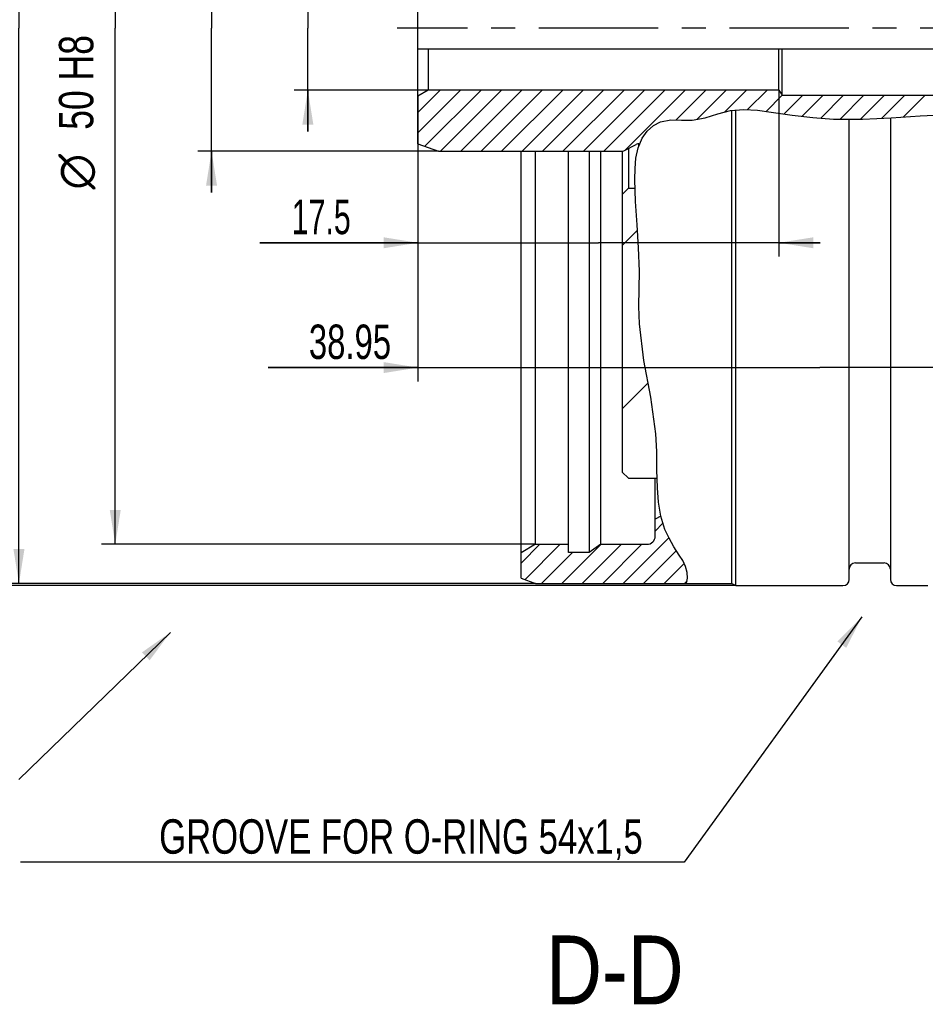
# Model space of a CAD drawing. Header units: millimetres. Extents: x 0 to 420, y 0 to 297.
# Tile 3 of 7: x 150 to 215, y 128 to 200. Entities that reach past the tile are written whole.
import ezdxf
from ezdxf.enums import TextEntityAlignment as Align

# ---------------------------------------------------------------- set-up
doc = ezdxf.new("R2010")
doc.units = ezdxf.units.MM
doc.header["$LTSCALE"] = 23.1
doc.linetypes.add('CENTER', pattern=[0.6, 0.375, -0.075, 0.075, -0.075])
doc.layers.get('0').update_dxf_attribs({"linetype": 'CONTINUOUS'})
doc.layers.add('02__ASM_ALL_AXES', color=7, linetype='CONTINUOUS')
doc.styles.get("Standard").update_dxf_attribs({"font": 'txt', "width": 0.8})
doc.styles.add('TEXTSTYLE_1', font='gdt', dxfattribs={"width": 0.8})
doc.dimstyles.new('DIMSTYLE_1', dxfattribs={"dimtxt": 2.5, "dimasz": 2.5, "dimexe": 1, "dimexo": 0, "dimtad": 1, "dimdec": 3, "dimlfac": 0.666667, "dimdsep": 46, "dimtxsty": 'Standard', "dimblk": '_FILLED', "dimblk1": '_FILLED', "dimblk2": '_FILLED', "dimcen": 0.09, "dimclrt": 7, "dimadec": 0, "dimazin": 0, "dimtol": 1, "dimtm": 0.1, "dimtfac": 0.7, "dimtdec": 3, "dimtofl": 0, "dimtmove": 0, "dimatfit": 3, "dimldrblk": '_FILLED', "dimfxl": 0, "dimtolj": 1, "dimarcsym": 0})
doc.dimstyles.new('DIMSTYLE_11', dxfattribs={"dimtxt": 2.5, "dimasz": 2.5, "dimexe": 1, "dimexo": 0, "dimtad": 1, "dimdec": 3, "dimlfac": 0.666667, "dimdsep": 46, "dimtxsty": 'Standard', "dimblk": '_FILLED', "dimblk1": '_FILLED', "dimblk2": '_FILLED', "dimcen": 0.09, "dimclrt": 7, "dimadec": 0, "dimazin": 0, "dimtol": 1, "dimtp": 0.012, "dimtfac": 0.7, "dimtdec": 3, "dimtofl": 0, "dimtmove": 0, "dimatfit": 3, "dimldrblk": '_FILLED', "dimfxl": 0, "dimtolj": 1, "dimarcsym": 0})
doc.dimstyles.new('DIMSTYLE_14', dxfattribs={"dimtxt": 2.5, "dimasz": 2.5, "dimexe": 1, "dimexo": 0, "dimtad": 1, "dimdec": 1, "dimlfac": 0.666667, "dimdsep": 46, "dimtxsty": 'Standard', "dimblk": '_FILLED', "dimblk1": '_FILLED', "dimblk2": '_FILLED', "dimcen": 0.09, "dimclrt": 7, "dimadec": 0, "dimazin": 0, "dimtp": 0.2, "dimtm": 0.2, "dimtfac": 1, "dimtdec": 1, "dimtofl": 0, "dimtmove": 0, "dimatfit": 3, "dimldrblk": '_FILLED', "dimfxl": 0, "dimtolj": 1, "dimarcsym": 0})
doc.dimstyles.new('DIMSTYLE_16', dxfattribs={"dimtxt": 2.5, "dimasz": 2.5, "dimexe": 1, "dimexo": 0, "dimtad": 1, "dimdec": 3, "dimlfac": 0.666667, "dimdsep": 46, "dimtxsty": 'Standard', "dimblk": '_FILLED', "dimblk1": '_FILLED', "dimblk2": '_FILLED', "dimcen": 0.09, "dimclrt": 7, "dimadec": 0, "dimazin": 0, "dimtol": 1, "dimtm": 0.11, "dimtfac": 0.7, "dimtdec": 3, "dimtofl": 0, "dimtmove": 0, "dimatfit": 3, "dimldrblk": '_FILLED', "dimfxl": 0, "dimtolj": 1, "dimarcsym": 0})
doc.dimstyles.new('DIMSTYLE_2', dxfattribs={"dimtxt": 2.5, "dimasz": 2.5, "dimexe": 1, "dimexo": 0, "dimtad": 1, "dimdec": 3, "dimlfac": 0.666667, "dimdsep": 46, "dimtxsty": 'Standard', "dimblk": '_FILLED', "dimblk1": '_FILLED', "dimblk2": '_FILLED', "dimcen": 0.09, "dimclrt": 7, "dimadec": 0, "dimazin": 0, "dimtol": 1, "dimtm": 0.03, "dimtfac": 0.7, "dimtdec": 3, "dimtofl": 0, "dimtmove": 0, "dimatfit": 3, "dimldrblk": '_FILLED', "dimfxl": 0, "dimtolj": 1, "dimarcsym": 0})
doc.dimstyles.new('DIMSTYLE_21', dxfattribs={"dimtxt": 2.5, "dimasz": 2.5, "dimexe": 1, "dimexo": 0, "dimtad": 1, "dimdec": 3, "dimlfac": 0.666667, "dimdsep": 46, "dimtxsty": 'Standard', "dimblk": '_FILLED', "dimblk1": '_FILLED', "dimblk2": '_FILLED', "dimcen": 0.09, "dimclrt": 7, "dimadec": 0, "dimazin": 0, "dimtol": 1, "dimtp": 0.039, "dimtfac": 0.7, "dimtdec": 3, "dimtofl": 0, "dimtmove": 0, "dimatfit": 3, "dimldrblk": '_FILLED', "dimfxl": 0, "dimtolj": 1, "dimarcsym": 0})
doc.dimstyles.new('DIMSTYLE_6', dxfattribs={"dimtxt": 2.5, "dimasz": 2.5, "dimexe": 1, "dimexo": 0, "dimtad": 1, "dimdec": 3, "dimlfac": 0.666667, "dimdsep": 46, "dimtxsty": 'Standard', "dimblk": '_FILLED', "dimblk1": '_FILLED', "dimblk2": '_FILLED', "dimcen": 0.09, "dimclrt": 7, "dimadec": 0, "dimazin": 0, "dimtp": 0.3, "dimtm": 0.3, "dimtfac": 1, "dimtdec": 3, "dimtofl": 0, "dimtmove": 0, "dimatfit": 3, "dimldrblk": '_FILLED', "dimfxl": 0, "dimtolj": 1, "dimarcsym": 0})

# ---------------------------------------------------------------- blocks, each defined once
blk = doc.blocks.new('_FILLED')
at = {"color": 0, "linetype": 'ByBlock'}
blk.add_solid([(0, 0), (-1, 0.16), (-1, -0.16)], dxfattribs=at)
blk = doc.blocks.new('*D17')
at = {"color": 7, "linetype": 'Continuous'}
for p, q in [((170.493, 203.775), (170.493, 233.252)), ((170.493, 233.252), (170.493, 199.275)), ((179.243, 203.775), (169.493, 203.775)), ((170.493, 191.775), (170.493, 199.275)), ((179.243, 194.775), (169.493, 194.775)), ((170.493, 194.775), (170.493, 191.775))]:
    blk.add_line(p, q, dxfattribs=at)
at = {"color": 7, "linetype": 'Continuous', "xscale": 2.5, "yscale": 2.5, "zscale": 2.5}
for p, rotation in [((170.493, 203.775), 270), ((170.493, 194.775), 90)]:
    blk.add_blockref('_FILLED', p, dxfattribs=dict(at, rotation=rotation))
at = {"color": 7, "linetype": 'Continuous'}
for s, height, width, p in [(')', 4.188, 0.428571, (169.743, 231.457)), ('+0.012', 1.75, 0.702381, (167.305, 224.082)), (' 0', 1.75, 0.785714, (169.743, 224.082)), ('(', 4.188, 0.428571, (169.743, 222.288)), ('6 H7', 2.5, 0.785714, (168.899, 214.43))]:
    blk.add_text(s, height=height, rotation=90, dxfattribs=dict(at, width=width)).set_placement(p)
at = {"color": 7, "linetype": 'Continuous', "style": 'TEXTSTYLE_1'}
blk.add_text('n', height=2.5, rotation=90, dxfattribs=at).set_placement((168.899, 211.097))
blk = doc.blocks.new('*D18')
at = {"color": 7, "linetype": 'Continuous'}
for p, q in [((187.043, 239.625), (148.493, 239.625)), ((149.493, 239.625), (149.493, 199.275)), ((149.493, 158.925), (149.493, 199.275)), ((187.043, 158.925), (148.493, 158.925))]:
    blk.add_line(p, q, dxfattribs=at)
at = {"color": 7, "linetype": 'Continuous', "xscale": 2.5, "yscale": 2.5, "zscale": 2.5}
for p, rotation in [((149.493, 239.625), 90), ((149.493, 158.925), 270)]:
    blk.add_blockref('_FILLED', p, dxfattribs=dict(at, rotation=rotation))
at = {"color": 7, "linetype": 'Continuous'}
for s, height, width, p in [('-0.1', 1.75, 0.660714, (148.743, 204.423)), (' 0', 1.75, 0.785714, (146.305, 203.486)), ('53.8', 2.5, 0.696429, (147.899, 198.629))]:
    blk.add_text(s, height=height, rotation=90, dxfattribs=dict(at, width=width)).set_placement(p, align=Align.CENTER)
at = {"color": 7, "linetype": 'Continuous', "style": 'TEXTSTYLE_1'}
blk.add_text('n', height=2.5, rotation=90, dxfattribs=at).set_placement((147.899, 193.48), align=Align.CENTER)
blk = doc.blocks.new('*D19')
at = {"color": 7, "linetype": 'Continuous'}
for p, q in [((201.593, 239.775), (141.493, 239.775)), ((142.493, 239.775), (142.493, 199.275)), ((142.493, 158.775), (142.493, 199.275)), ((201.593, 158.775), (141.493, 158.775))]:
    blk.add_line(p, q, dxfattribs=at)
at = {"color": 7, "linetype": 'Continuous', "xscale": 2.5, "yscale": 2.5, "zscale": 2.5}
for p, rotation in [((142.493, 239.775), 90), ((142.493, 158.775), 270)]:
    blk.add_blockref('_FILLED', p, dxfattribs=dict(at, rotation=rotation))
at = {"color": 7, "linetype": 'Continuous'}
for s, height, width, p in [('(10 mm fitting length)', 2.5, 0.661255, (140.899, 210.593)), (')', 4.188, 0.428571, (141.743, 191.511)), ('-0.03', 1.75, 0.714286, (141.743, 187.489)), (' 0', 1.75, 0.785714, (139.305, 185.739)), ('(', 4.188, 0.428571, (141.743, 183.467)), ('54 h7', 2.5, 0.757143, (140.899, 177.837))]:
    blk.add_text(s, height=height, rotation=90, dxfattribs=dict(at, width=width)).set_placement(p, align=Align.CENTER)
at = {"color": 7, "linetype": 'Continuous', "style": 'TEXTSTYLE_1'}
blk.add_text('n', height=2.5, rotation=90, dxfattribs=at).set_placement((140.899, 171.438), align=Align.CENTER)
blk = doc.blocks.new('*D27')
at = {"color": 7, "linetype": 'Continuous'}
for p, q in [((204.742, 194.775), (204.742, 182.683)), ((178.493, 194.342), (178.493, 182.683)), ((178.493, 183.683), (167.005, 183.683)), ((167.005, 183.683), (191.617, 183.683)), ((207.742, 183.683), (191.617, 183.683)), ((204.742, 183.683), (207.742, 183.683))]:
    blk.add_line(p, q, dxfattribs=at)
at = {"color": 7, "linetype": 'Continuous', "xscale": 2.5, "yscale": 2.5, "zscale": 2.5}
blk.add_blockref('_FILLED', (178.493, 183.683), dxfattribs=at)
at = {"color": 7, "linetype": 'Continuous', "xscale": 2.5, "yscale": 2.5, "zscale": 2.5, "rotation": 180}
blk.add_blockref('_FILLED', (204.742, 183.683), dxfattribs=at)
at = {"color": 7, "linetype": 'Continuous', "width": 0.660714}
blk.add_text('17.5', height=2.5, dxfattribs=at).set_placement((173.612, 184.308), align=Align.RIGHT)
blk = doc.blocks.new('*D28')
at = {"color": 7, "linetype": 'Continuous'}
for p, q in [((236.918, 194.025), (236.918, 173.615)), ((178.493, 191.615), (178.493, 173.615)), ((178.493, 174.615), (167.615, 174.615)), ((167.615, 174.615), (207.705, 174.615)), ((239.918, 174.615), (207.705, 174.615)), ((236.918, 174.615), (239.918, 174.615))]:
    blk.add_line(p, q, dxfattribs=at)
at = {"color": 7, "linetype": 'Continuous', "xscale": 2.5, "yscale": 2.5, "zscale": 2.5}
blk.add_blockref('_FILLED', (178.493, 174.615), dxfattribs=at)
at = {"color": 7, "linetype": 'Continuous', "xscale": 2.5, "yscale": 2.5, "zscale": 2.5, "rotation": 180}
blk.add_blockref('_FILLED', (236.918, 174.615), dxfattribs=at)
at = {"color": 7, "linetype": 'Continuous', "width": 0.714286}
blk.add_text('38.95', height=2.5, dxfattribs=at).set_placement((176.544, 175.24), align=Align.RIGHT)
blk = doc.blocks.new('*D33')
at = {"color": 7, "linetype": 'Continuous'}
for p, q in [((163.493, 208.215), (163.493, 235.747)), ((163.493, 235.747), (163.493, 199.275)), ((179.993, 208.215), (162.493, 208.215)), ((163.493, 187.335), (163.493, 199.275)), ((179.993, 190.335), (162.493, 190.335)), ((163.493, 190.335), (163.493, 187.335))]:
    blk.add_line(p, q, dxfattribs=at)
at = {"color": 7, "linetype": 'Continuous', "xscale": 2.5, "yscale": 2.5, "zscale": 2.5}
for p, rotation in [((163.493, 208.215), 270), ((163.493, 190.335), 90)]:
    blk.add_blockref('_FILLED', p, dxfattribs=dict(at, rotation=rotation))
at = {"color": 7, "linetype": 'Continuous'}
for s, height, width, p in [(')', 4.188, 0.428571, (162.743, 233.952)), ('-0.11', 1.75, 0.642857, (162.743, 228.327)), (' 0', 1.75, 0.785714, (160.305, 228.327)), ('(', 4.188, 0.428571, (162.743, 226.532)), ('12 h11', 2.5, 0.666667, (161.899, 216.532))]:
    blk.add_text(s, height=height, rotation=90, dxfattribs=dict(at, width=width)).set_placement(p)
at = {"color": 7, "linetype": 'Continuous', "style": 'TEXTSTYLE_1'}
blk.add_text('n', height=2.5, rotation=90, dxfattribs=at).set_placement((161.899, 213.199))
blk = doc.blocks.new('*D38')
at = {"color": 7, "linetype": 'Continuous'}
for p, q in [((187.043, 236.775), (155.493, 236.775)), ((156.493, 236.775), (156.493, 199.275)), ((156.493, 161.775), (156.493, 199.275)), ((187.043, 161.775), (155.493, 161.775))]:
    blk.add_line(p, q, dxfattribs=at)
at = {"color": 7, "linetype": 'Continuous', "xscale": 2.5, "yscale": 2.5, "zscale": 2.5}
for p, rotation in [((156.493, 236.775), 90), ((156.493, 161.775), 270)]:
    blk.add_blockref('_FILLED', p, dxfattribs=dict(at, rotation=rotation))
at = {"color": 7, "linetype": 'Continuous'}
for s, height, width, p in [(')', 4.188, 0.428571, (155.743, 210.473)), ('+0.039', 1.75, 0.72619, (153.305, 205.763)), (' 0', 1.75, 0.785714, (155.743, 203.325)), ('(', 4.188, 0.428571, (155.743, 201.053)), ('50 H8', 2.5, 0.771429, (154.899, 195.334))]:
    blk.add_text(s, height=height, rotation=90, dxfattribs=dict(at, width=width)).set_placement(p, align=Align.CENTER)
at = {"color": 7, "linetype": 'Continuous', "style": 'TEXTSTYLE_1'}
blk.add_text('n', height=2.5, rotation=90, dxfattribs=at).set_placement((154.899, 188.846), align=Align.CENTER)

msp = doc.modelspace()

# ---------------------------------------------------------------- linework, layer by layer
at = {"color": 7, "linetype": 'Continuous'}
for p, q in [((178.4926, 190.8806), (178.4926, 207.6687)), ((178.4926, 197.7746), (236.9176, 197.7746)), ((179.2426, 197.7746), (179.2426, 194.7746)), ((204.7422, 194.7746), (204.7422, 197.7746)), ((204.9676, 194.3996), (204.9676, 197.7746)), ((178.4926, 193.1554), (180.1118, 194.7746)), ((178.4926, 191.6705), (181.5967, 194.7746)), ((179.2426, 194.7746), (178.4926, 194.3416)), ((179.0021, 190.6951), (183.0816, 194.7746)), ((204.7422, 194.7746), (179.2426, 194.7746)), ((180.1265, 190.3346), (184.5665, 194.7746)), ((181.6115, 190.3346), (186.0515, 194.7746)), ((183.0964, 190.3346), (187.5364, 194.7746)), ((184.5813, 190.3346), (189.0213, 194.7746)), ((186.0662, 190.3346), (190.5062, 194.7746)), ((187.5511, 190.3346), (191.9911, 194.7746)), ((189.0361, 190.3346), (193.4761, 194.7746)), ((190.521, 190.3346), (194.961, 194.7746)), ((192.0059, 190.3346), (196.4459, 194.7746)), ((193.5928, 190.4366), (197.9308, 194.7746)), ((197.2426, 192.6015), (199.4158, 194.7746)), ((198.7908, 192.6647), (200.9007, 194.7746)), ((200.7976, 193.1866), (202.3856, 194.7746)), ((202.4498, 193.3539), (203.8705, 194.7746)), ((204.7422, 194.7746), (204.9676, 194.3996)), ((203.8068, 193.2259), (204.9805, 194.3996)), ((204.9676, 194.3996), (236.4676, 194.3996)), ((205.1115, 193.0458), (206.4654, 194.3996)), ((206.4274, 192.8767), (207.9503, 194.3996)), ((207.7776, 192.742), (209.4352, 194.3996)), ((209.192, 192.6715), (210.9202, 194.3996)), ((210.6714, 192.666), (212.4051, 194.3996)), ((212.2268, 192.7364), (213.89, 194.3996)), ((213.803, 192.8277), (215.3749, 194.3996)), ((200.2839, 193.054), (201.2063, 193.2921)), ((201.2063, 193.2921), (202.1866, 193.3703)), ((201.3044, 158.9246), (201.3044, 193.2999)), ((201.5926, 158.7746), (201.5926, 193.3229)), ((202.1866, 193.3703), (203.1836, 193.3082)), ((203.1836, 193.3082), (204.1846, 193.1761)), ((204.1846, 193.1761), (205.7016, 192.9628)), ((195.6081, 192.201), (196.1393, 192.4798)), ((196.1393, 192.4798), (196.874, 192.6071)), ((196.874, 192.6071), (197.646, 192.5953)), ((197.646, 192.5953), (198.4214, 192.5959)), ((198.4214, 192.5959), (199.364, 192.7715)), ((199.364, 192.7715), (200.2839, 193.054)), ((205.7016, 192.9628), (207.207, 192.7841)), ((207.207, 192.7841), (208.7101, 192.6732)), ((208.7101, 192.6732), (210.8014, 192.6655)), ((209.8426, 159.2246), (209.8426, 192.669)), ((210.8014, 192.6655), (212.9037, 192.7701)), ((212.8426, 192.7671), (212.8426, 159.2246)), ((212.9037, 192.7701), (215.0148, 192.9053)), ((215.0148, 192.9053), (217.4411, 193.0127)), ((194.7855, 191.2808), (195.148, 191.786)), ((195.148, 191.786), (195.6081, 192.201)), ((194.4932, 190.581), (194.7855, 191.2808)), ((178.4926, 190.8806), (179.9926, 190.3346)), ((179.9926, 190.3346), (193.3236, 190.3346)), ((185.9926, 159.3068), (185.9926, 190.3346)), ((187.0426, 161.7746), (187.0426, 190.3346)), ((189.4426, 161.1746), (189.4426, 190.3346)), ((190.9426, 190.3346), (190.9426, 161.1746)), ((191.7995, 161.7746), (191.7995, 190.3346)), ((193.3426, 190.3354), (193.3426, 167.0246)), ((193.4621, 190.3685), (194.3548, 190.8332)), ((193.7926, 190.5406), (193.7926, 187.6496)), ((194.343, 189.8375), (194.4932, 190.581)), ((194.5426, 190.6993), (194.5426, 190.8629)), ((194.2827, 189.0761), (194.343, 189.8375)), ((194.2674, 188.2721), (194.2827, 189.0761)), ((194.2838, 187.4738), (194.2674, 188.2721)), ((193.7926, 187.6496), (193.3426, 187.1996)), ((193.7926, 187.6496), (194.2802, 187.6496)), ((194.3214, 186.678), (194.2838, 187.4738)), ((194.4313, 184.9924), (194.3214, 186.678)), ((193.3426, 183.4947), (194.4557, 184.6078)), ((194.5384, 183.3032), (194.4313, 184.9924)), ((194.5922, 181.611), (194.5384, 183.3032)), ((194.5793, 180.3326), (194.5922, 181.611)), ((194.5614, 179.0553), (194.5793, 180.3326)), ((194.5922, 177.7817), (194.5614, 179.0553)), ((194.9249, 175.1188), (194.5922, 177.7817)), ((195.4216, 172.468), (194.9249, 175.1188)), ((193.3426, 171.6153), (195.2281, 173.5008)), ((195.7912, 169.8138), (195.4216, 172.468)), ((195.8532, 168.5074), (195.7912, 169.8138)), ((195.8726, 167.1934), (195.8532, 168.5074)), ((193.3426, 167.0246), (193.7926, 166.5746)), ((195.9072, 165.8685), (195.8726, 167.1934)), ((193.7926, 166.5746), (195.8888, 166.5746)), ((195.7426, 162.3746), (195.7426, 166.5746)), ((195.9845, 164.835), (195.9072, 165.8685)), ((196.1502, 163.8202), (195.9845, 164.835)), ((196.1492, 163.8264), (195.7426, 163.5916)), ((196.4488, 162.8515), (196.1502, 163.8202)), ((195.7426, 162.7391), (196.3089, 163.3054)), ((196.7507, 162.216), (196.4488, 162.8515)), ((185.9926, 160.4137), (187.3535, 161.7746)), ((187.0426, 161.7746), (185.9926, 161.1684)), ((186.2697, 159.2059), (188.8384, 161.7746)), ((187.0426, 161.7746), (189.4426, 161.7746)), ((188.9583, 158.9246), (191.8083, 161.7746)), ((190.4432, 158.9246), (193.2932, 161.7746)), ((191.7995, 161.7746), (190.9426, 161.1746)), ((191.7995, 161.7746), (195.1426, 161.7746)), ((191.9281, 158.9246), (194.7781, 161.7746)), ((193.4131, 158.9246), (196.7358, 162.2473)), ((197.1086, 161.6018), (196.7507, 162.216)), ((187.4734, 158.9246), (189.7234, 161.1746)), ((190.9426, 161.1746), (189.4426, 161.1746)), ((194.898, 158.9246), (197.2896, 161.3162)), ((197.4931, 160.9949), (197.1086, 161.6018)), ((197.7411, 160.591), (197.4931, 160.9949)), ((196.3829, 158.9246), (197.8426, 160.3843)), ((197.9478, 160.1702), (197.7411, 160.591)), ((210.2926, 160.4246), (212.3926, 160.4246)), ((198.0733, 159.7185), (197.9478, 160.1702)), ((198.0912, 159.3266), (198.0733, 159.7185)), ((185.9926, 159.3068), (187.0426, 158.9246)), ((187.0426, 158.9246), (201.3044, 158.9246)), ((197.8678, 158.9246), (198.0558, 159.1126)), ((198.0204, 158.9246), (198.0274, 158.9407)), ((198.0274, 158.9407), (198.0912, 159.3266)), ((201.3044, 158.9246), (201.5926, 158.7746)), ((201.5926, 158.7746), (209.3926, 158.7746)), ((213.2926, 158.7746), (215.5695, 158.7746)), ((210.7738, 156.5106), (197.8378, 138.6723)), ((160.5052, 155.3774), (149.4926, 144.6784)), ((194.8378, 138.6723), (149.5997, 138.6723)), ((197.8378, 138.6723), (194.8378, 138.6723))]:
    msp.add_line(p, q, dxfattribs=at)
for centre, radius, start, end in [((193.3236, 190.6346), 0.3, 270, 297.5), ((194.4933, 190.5671), 0.3, 68.37571, 117.5), ((195.1426, 162.3746), 0.6, 270, 360), ((210.2926, 159.9746), 0.45, 90, 180), ((212.3926, 159.9746), 0.45, 0, 90), ((209.3926, 159.2246), 0.45, 270, 360), ((213.2926, 159.2246), 0.45, 180, 270)]:
    msp.add_arc(centre, radius, start, end, dxfattribs=at)
for points in [[(209.63, 154.2519), (210.7738, 156.5106), (208.9823, 154.7215)], [(158.9908, 153.3484), (160.5052, 155.3774), (158.4333, 153.9222)]]:
    msp.add_solid(points, dxfattribs=at)
at = {"layer": '02__ASM_ALL_AXES', "color": 7, "linetype": 'CENTER'}
msp.add_line((251.3926, 199.2746), (176.9926, 199.2746), dxfattribs=at)

# ---------------------------------------------------------------- texts
at = {"color": 7, "linetype": 'Continuous'}
for s, height, width, p in [('GROOVE FOR O-RING 54x1,5', 2.5, 0.753968, (194.8378, 139.2973)), ('D-D', 5, 0.84127, (197.8116, 128.3557))]:
    msp.add_text(s, height=height, dxfattribs=dict(at, width=width)).set_placement(p, align=Align.RIGHT)

# ---------------------------------------------------------------- dimensions: what is measured, and where the dimension line sits
for base, p1, p2, text, dimstyle, override, picture, middle in [((142.4926, 158.7746), (201.5926, 239.7746), (201.5926, 158.7746), '%%c<>(10 mm fitting length)', 'DIMSTYLE_2', {"dimpost": '<>h7'}, '*D19', (142.4926, 199.2746)), ((156.4926, 161.7746), (187.0426, 236.7746), (187.0426, 161.7746), '%%c<>', 'DIMSTYLE_21', {"dimpost": '<>H8'}, '*D38', (156.4926, 199.2746)), ((163.4926, 190.3346), (179.9926, 208.2146), (179.9926, 190.3346), '%%c<>', 'DIMSTYLE_16', {"dimpost": '<>h11'}, '*D33', (163.4926, 224.473)), ((170.4926, 194.7746), (179.2426, 203.7746), (179.2426, 194.7746), '%%c<>', 'DIMSTYLE_11', {"dimpost": '<>H7'}, '*D17', (170.4926, 222.1745))]:
    dim = msp.add_linear_dim(base=base, p1=p1, p2=p2, angle=270, text=text, dimstyle=dimstyle, override=override, dxfattribs=at)
    dim.commit()
    dim.dimension.update_dxf_attribs({"geometry": picture, "text_midpoint": middle, "dimtype": 160})
dim = msp.add_linear_dim(base=(149.4926, 239.6246), p1=(187.0426, 158.9246), p2=(187.0426, 239.6246), angle=90, text='%%c<>', dimstyle='DIMSTYLE_1', dxfattribs=at)
dim.commit()
dim.dimension.update_dxf_attribs({"geometry": '*D18', "text_midpoint": (149.4926, 199.2746), "dimtype": 160})
dim = msp.add_linear_dim(base=(178.4926, 183.6827), p1=(204.7422, 194.7746), p2=(178.4926, 194.3416), angle=180, dimstyle='DIMSTYLE_14', dxfattribs=at)
dim.commit()
dim.dimension.update_dxf_attribs({"geometry": '*D27', "text_midpoint": (169.9513, 183.6827), "dimtype": 160})
dim = msp.add_linear_dim(base=(236.9176, 174.6145), p1=(178.4926, 191.6146), p2=(236.9176, 194.0246), dimstyle='DIMSTYLE_6', dxfattribs=at)
dim.commit()
dim.dimension.update_dxf_attribs({"geometry": '*D28', "text_midpoint": (171.7222, 174.6145), "dimtype": 160})

doc.saveas('drawing.dxf')
